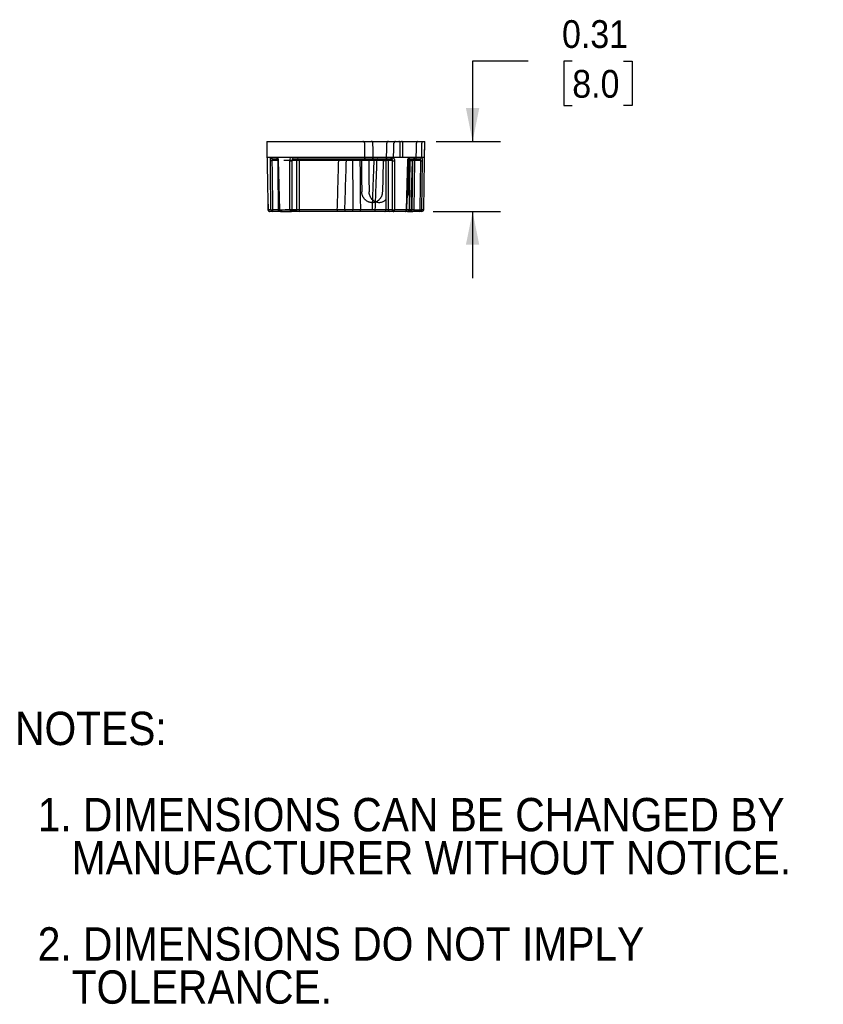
# Model space of a CAD drawing. Header units: inches. Extents: x 0.2 to 11, y 0 to 8.2.
# Tile 1 of 8: x 0.2 to 3.8, y 0.3 to 4.7. Entities that reach past the tile are written whole.
import ezdxf

# ---------------------------------------------------------------- set-up
doc = ezdxf.new("R2010")
doc.units = ezdxf.units.IN
doc.header["$MEASUREMENT"] = 0
doc.linetypes.add('SLD-Solid', pattern=[0])
doc.layers.add('DIMENSIONS', color=140, linetype='SLD-Solid', lineweight=25)
doc.layers.add('TEXT', color=140, linetype='SLD-Solid', lineweight=25)
doc.styles.add('SLDTEXTSTYLE0', font='GOTHIC.TTF', dxfattribs={"width": 0.913})
doc.dimstyles.new('SLDDIMSTYLE2', dxfattribs={"dimtxt": 0.125, "dimasz": 0.15, "dimexe": 0, "dimexo": 0.0625, "dimgap": 0.03125, "dimtad": 0, "dimtih": 1, "dimtoh": 1, "dimrnd": 1e-09, "dimdsep": 46, "dimtxsty": 'SLDTEXTSTYLE0', "dimsah": 1, "dimcen": 0.09, "dimadec": 0, "dimazin": 2, "dimtfac": 1, "dimtmove": 0, "dimatfit": 0, "dimfxl": 0, "dimfrac": 2, "dimtolj": 1, "dimtzin": 12, "dimarcsym": 0})

# ---------------------------------------------------------------- blocks, each defined once
blk = doc.blocks.new('SW_NOTE_1')
at = {"layer": 'TEXT', "color": 0, "char_height": 0.15, "attachment_point": 1, "style": 'SLDTEXTSTYLE0'}
for s, insert in [('NOTES:', (0, 0.1916)), ('  1. DIMENSIONS CAN BE CHANGED BY     ', (0, -0.1963)), ('     MANUFACTURER WITHOUT NOTICE.', (0, -0.3903)), ('  2. DIMENSIONS DO NOT IMPLY ', (0, -0.7782)), ('     TOLERANCE.', (0, -0.9721))]:
    blk.add_mtext(s, dxfattribs=dict(at, insert=insert))
blk = doc.blocks.new('_D_3')
at = {"layer": 'DIMENSIONS'}
for p, q in [((2.5066, 4.5249), (2.2566, 4.5249)), ((2.2566, 4.5249), (2.2566, 4.1634)), ((2.7049, 4.5239), (2.6669, 4.5239)), ((2.6669, 4.5239), (2.6669, 4.3255)), ((2.9358, 4.5239), (2.9739, 4.5239)), ((2.9739, 4.5239), (2.9739, 4.3255)), ((2.6669, 4.3255), (2.7049, 4.3255)), ((2.9739, 4.3255), (2.9358, 4.3255)), ((2.0923, 4.1634), (2.3816, 4.1634)), ((2.079, 3.8484), (2.3816, 3.8484)), ((2.2566, 3.8484), (2.2566, 3.5484))]:
    blk.add_line(p, q, dxfattribs=at)
for points in [[(2.2566, 4.1634), (2.2866, 4.3134), (2.2266, 4.3134)], [(2.2566, 3.8484), (2.2266, 3.6984), (2.2866, 3.6984)]]:
    blk.add_solid(points, dxfattribs=at)
at = {"layer": 'DIMENSIONS', "char_height": 0.125, "attachment_point": 1, "style": 'SLDTEXTSTYLE0'}
for s, insert in [('0.31', (2.6588, 4.709)), ('8.0', (2.7049, 4.4851))]:
    blk.add_mtext(s, dxfattribs=dict(at, insert=insert))

msp = doc.modelspace()

# ---------------------------------------------------------------- linework, layer by layer
for p, q in [((1.3309, 4.1635), (1.3309, 4.1634)), ((1.3309, 4.1635), (1.9256, 4.1635)), ((1.3309, 4.1634), (1.3321, 4.0924)), ((1.3309, 4.1634), (1.3321, 4.0924)), ((1.3309, 4.1634), (1.3321, 4.0924)), ((1.3309, 4.1634), (1.3321, 4.0924)), ((1.3309, 4.1634), (1.3321, 4.0924)), ((1.3309, 4.1634), (1.3321, 4.0924)), ((1.3309, 4.1634), (1.3321, 4.0924)), ((1.3309, 4.1634), (2.0423, 4.1634)), ((1.3309, 4.1634), (1.7637, 4.1634)), ((1.3309, 4.1634), (2.0265, 4.1634)), ((1.3309, 4.1634), (1.9372, 4.1634)), ((1.3309, 4.1634), (1.8012, 4.1634)), ((1.8778, 4.1634), (2.0423, 4.1634)), ((1.9095, 4.1634), (2.0423, 4.1634)), ((1.9256, 4.1635), (1.945, 4.1635)), ((1.945, 4.1635), (1.9459, 4.1634)), ((1.9671, 4.1635), (1.9665, 4.1634)), ((1.9671, 4.1635), (2.0013, 4.1635)), ((2.0013, 4.1635), (2.0423, 4.1635)), ((2.0084, 4.1634), (2.0423, 4.1634)), ((2.0278, 4.0924), (2.0287, 4.1557)), ((2.0409, 4.0826), (2.0423, 4.1634)), ((2.0411, 4.0924), (2.0423, 4.1634)), ((2.0411, 4.0924), (2.0423, 4.1634)), ((2.0411, 4.0924), (2.0423, 4.1634)), ((2.0411, 4.0924), (2.0423, 4.1634)), ((2.0411, 4.0924), (2.0423, 4.1634)), ((2.0423, 4.1634), (2.0423, 4.1635)), ((1.3321, 4.0924), (1.8927, 4.0924)), ((1.3321, 4.0924), (1.7721, 4.0924)), ((1.3321, 4.0924), (1.3748, 4.0924)), ((1.3321, 4.0924), (2.0265, 4.0924)), ((1.3321, 4.0924), (1.3321, 4.0924)), ((1.3321, 4.0924), (1.8092, 4.0924)), ((1.3321, 4.0923), (1.3323, 4.0849)), ((1.3463, 4.092), (1.347, 4.0925)), ((1.347, 4.0925), (1.9313, 4.0925)), ((1.3519, 4.0924), (1.9425, 4.0924)), ((1.3819, 4.0769), (1.3561, 4.0769)), ((1.3594, 4.0847), (1.3794, 4.0847)), ((1.3594, 4.0847), (1.3805, 4.0847)), ((1.3594, 4.0847), (1.3798, 4.0847)), ((1.3594, 4.0847), (1.3794, 4.0847)), ((1.382, 4.0769), (1.382, 4.0769)), ((1.3831, 4.0769), (1.3882, 3.8562)), ((1.8139, 4.077), (1.4082, 4.077)), ((1.4351, 3.8562), (1.4348, 4.0769)), ((1.466, 4.0769), (1.4453, 4.0769)), ((1.4456, 3.8562), (1.4453, 4.0769)), ((1.4463, 4.0924), (2.0278, 4.0924)), ((1.4483, 4.0847), (1.8881, 4.0847)), ((1.4484, 4.0847), (1.8889, 4.0847)), ((1.4486, 4.0847), (1.8055, 4.0847)), ((1.4487, 4.0847), (1.7692, 4.0847)), ((1.4496, 4.0847), (1.8979, 4.0847)), ((1.4662, 3.8562), (1.466, 4.0769)), ((1.4761, 4.0769), (1.4763, 3.8562)), ((1.8664, 4.0769), (1.4761, 4.0769)), ((1.6546, 4.0769), (1.4761, 4.0769)), ((1.8267, 4.0769), (1.4761, 4.0769)), ((1.689, 4.0769), (1.4761, 4.0769)), ((1.757, 4.0769), (1.7499, 4.0772)), ((1.854, 4.0769), (1.8666, 4.0783)), ((1.8572, 4.0847), (1.8665, 4.0847)), ((1.8665, 4.0847), (1.8889, 4.0847)), ((1.8696, 4.0924), (2.0411, 4.0924)), ((1.895, 4.0769), (1.8765, 4.0769)), ((1.8861, 4.0847), (1.8866, 4.0847)), ((1.9017, 4.0924), (2.0411, 4.0924)), ((1.9874, 4.0769), (1.9667, 4.0769)), ((1.9873, 4.0769), (1.9669, 4.0769)), ((1.9671, 4.077), (1.9711, 4.077)), ((1.9874, 4.0769), (1.9672, 4.0769)), ((1.9874, 4.0769), (1.9676, 4.0769)), ((1.9686, 4.0847), (2.0203, 4.0847)), ((1.9696, 4.0847), (2.0189, 4.0847)), ((1.9696, 4.0847), (2.0189, 4.0847)), ((1.9705, 4.0769), (1.9796, 4.0791)), ((1.9737, 4.0806), (1.9713, 3.8562)), ((1.9736, 4.077), (1.9812, 4.077)), ((1.975, 4.0924), (2.0411, 4.0924)), ((1.9771, 4.0847), (1.9968, 4.0847)), ((1.9868, 4.0773), (1.9819, 4.0785)), ((1.9846, 3.8562), (1.9874, 4.0769)), ((1.9896, 4.0847), (1.9968, 4.0847)), ((1.9958, 4.0769), (1.9931, 3.8562)), ((2.0219, 4.0769), (1.9958, 4.0769)), ((1.9959, 4.0925), (1.9959, 4.0925)), ((1.9959, 4.0925), (2.0411, 4.0925)), ((1.9968, 4.0847), (2.0203, 4.0847)), ((2.0034, 4.0924), (2.0411, 4.0924)), ((2.0219, 4.0769), (2.0189, 3.8562)), ((2.0305, 4.0769), (2.0276, 3.8562)), ((2.0369, 3.8562), (2.0408, 4.0769)), ((2.0408, 4.0769), (2.0409, 4.0826)), ((1.3363, 3.8563), (1.3363, 3.8563)), ((1.3369, 3.8563), (1.3363, 3.8563)), ((1.3499, 3.8562), (1.3369, 3.8562)), ((1.3369, 3.8562), (1.3369, 3.8562)), ((1.3845, 3.8562), (1.3588, 3.8562)), ((1.3872, 3.8562), (1.3845, 3.8562)), ((1.3882, 3.8562), (1.4351, 3.8562)), ((1.8062, 3.8563), (1.4137, 3.8563)), ((1.4456, 3.8562), (1.4662, 3.8562)), ((1.8668, 3.8562), (1.4763, 3.8562)), ((1.6484, 3.8562), (1.4763, 3.8562)), ((1.8668, 3.8562), (1.4763, 3.8562)), ((1.819, 3.8562), (1.4763, 3.8562)), ((1.6823, 3.8562), (1.4763, 3.8562)), ((1.6485, 3.8562), (1.6484, 3.8562)), ((1.6825, 3.8562), (1.6823, 3.8562)), ((1.7187, 3.8562), (1.7186, 3.8562)), ((1.8668, 3.8562), (1.7187, 3.8562)), ((1.7523, 3.8562), (1.7522, 3.8562)), ((1.8668, 3.8562), (1.7523, 3.8562)), ((1.8953, 3.8562), (1.8769, 3.8562)), ((1.9599, 3.8562), (1.9058, 3.8562)), ((1.9846, 3.8562), (1.9609, 3.8562)), ((1.9765, 3.8563), (1.961, 3.8563)), ((1.9846, 3.8562), (1.9617, 3.8562)), ((1.9846, 3.8562), (1.9621, 3.8562)), ((1.9813, 3.8562), (1.9623, 3.8562)), ((1.9846, 3.8562), (1.9623, 3.8562)), ((1.9712, 3.8562), (1.9713, 3.8562)), ((1.9713, 3.8562), (1.9846, 3.8562)), ((1.9931, 3.8562), (2.0189, 3.8562)), ((2.0369, 3.8562), (2.0276, 3.8562)), ((1.3575, 3.8484), (1.3448, 3.8484)), ((1.3831, 3.8484), (1.3575, 3.8484)), ((1.385, 3.8484), (1.3834, 3.8484)), ((1.3912, 3.8484), (1.3913, 3.8484)), ((1.4613, 3.8484), (1.4408, 3.8484)), ((1.4788, 3.8485), (1.4575, 3.8485)), ((1.8622, 3.8484), (1.4613, 3.8484)), ((1.6493, 3.8484), (1.4613, 3.8484)), ((1.8156, 3.8484), (1.4613, 3.8484)), ((1.6824, 3.8484), (1.4613, 3.8484)), ((1.8032, 3.8485), (1.4841, 3.8485)), ((1.8778, 3.8484), (1.7179, 3.8484)), ((1.8834, 3.8484), (1.7507, 3.8484)), ((1.8806, 3.8484), (1.8634, 3.8484)), ((1.874, 3.8484), (1.8634, 3.8484)), ((1.8789, 3.8485), (1.873, 3.8485)), ((1.8834, 3.8484), (1.874, 3.8484)), ((1.8806, 3.8484), (1.8754, 3.8484)), ((1.9009, 3.8484), (1.8825, 3.8484)), ((1.9537, 3.8484), (1.9009, 3.8484)), ((1.9897, 3.8484), (1.9537, 3.8484)), ((1.9738, 3.8484), (1.9537, 3.8484)), ((1.9641, 3.8484), (1.9731, 3.8484)), ((2.0199, 3.8484), (1.9941, 3.8484))]:
    msp.add_line(p, q)
at = {"flags": 128}
for points in [[(1.7721, 4.0924), (1.7717, 4.1278), (1.7714, 4.1557)], [(1.8092, 4.0924), (1.8089, 4.1278), (1.8087, 4.1557)], [(1.8696, 4.0924), (1.8704, 4.1278), (1.871, 4.1557)], [(1.9017, 4.0924), (1.9025, 4.1278), (1.9031, 4.1557)], [(1.9313, 4.0925), (1.9313, 4.1279), (1.9313, 4.1557)], [(1.9425, 4.0924), (1.9426, 4.1278), (1.9426, 4.1557)], [(2.0034, 4.0924), (2.0042, 4.1278), (2.0048, 4.1557)], [(1.3324, 4.077), (1.3345, 3.9564), (1.3354, 3.9079), (1.3363, 3.8563)], [(1.3329, 4.0769), (1.3351, 3.9563), (1.336, 3.9078), (1.3369, 3.8562)], [(1.3499, 3.8562), (1.3492, 3.9136), (1.3484, 3.9737), (1.3478, 4.0238), (1.3472, 4.0769)], [(1.3588, 3.8562), (1.3581, 3.9136), (1.3573, 3.9737), (1.3567, 4.0238), (1.3561, 4.0769)], [(1.3845, 3.8562), (1.3838, 3.9141), (1.3831, 3.9742), (1.3825, 4.024), (1.3819, 4.0768)], [(1.382, 4.0769), (1.3843, 3.977), (1.3871, 3.8561)], [(1.3831, 4.0769), (1.3825, 4.0769), (1.3821, 4.0769), (1.382, 4.0769), (1.382, 4.0769)], [(1.4708, 4.0847), (1.4699, 4.0845), (1.469, 4.0841), (1.4682, 4.0834), (1.4674, 4.0824), (1.4668, 4.0812), (1.4664, 4.0799), (1.4661, 4.0784), (1.466, 4.0769)], [(1.7162, 4.0771), (1.7168, 4.0219), (1.7175, 3.9609), (1.7181, 3.9102), (1.7187, 3.8562)], [(1.7503, 4.0771), (1.7508, 4.0219), (1.7514, 3.9609), (1.7518, 3.9102), (1.7523, 3.8562)], [(1.757, 4.0769), (1.7578, 3.9986), (1.7585, 3.937)], [(1.7901, 4.0769), (1.7908, 3.9986), (1.7913, 3.937)], [(1.8302, 4.0847), (1.8295, 4.0845), (1.8289, 4.0841), (1.8283, 4.0834), (1.8277, 4.0824), (1.8273, 4.0812), (1.827, 4.0799), (1.8268, 4.0784), (1.8267, 4.0769)], [(1.854, 4.0769), (1.8523, 3.9986), (1.851, 3.937)], [(1.8709, 4.0847), (1.8701, 4.0845), (1.8692, 4.0841), (1.8685, 4.0834), (1.8678, 4.0824), (1.8672, 4.0812), (1.8668, 4.0799), (1.8665, 4.0784), (1.8664, 4.0769)], [(1.8709, 4.0847), (1.8701, 4.0845), (1.8692, 4.0841), (1.8685, 4.0834), (1.8678, 4.0824), (1.8672, 4.0812), (1.8668, 4.0799), (1.8665, 4.0784), (1.8664, 4.0769)], [(1.8664, 4.0769), (1.8665, 4.0191), (1.8666, 3.9591), (1.8667, 3.9092), (1.8668, 3.8562)], [(1.8664, 4.0769), (1.8665, 4.0191), (1.8666, 3.9591), (1.8667, 3.9092), (1.8668, 3.8562)], [(1.8765, 4.0769), (1.8766, 4.0191), (1.8767, 3.9591), (1.8768, 3.9092), (1.8769, 3.8562)], [(1.8765, 4.0769), (1.8766, 4.0191), (1.8767, 3.9591), (1.8768, 3.9092), (1.8769, 3.8562)], [(1.8927, 4.0924), (1.8926, 4.0909), (1.8923, 4.0894), (1.8919, 4.0881), (1.8913, 4.0869), (1.8906, 4.086), (1.8898, 4.0853), (1.889, 4.0848), (1.8881, 4.0847)], [(1.8927, 4.0924), (1.8926, 4.0909), (1.8923, 4.0894), (1.8919, 4.0881), (1.8913, 4.0869), (1.8906, 4.086), (1.8898, 4.0853), (1.889, 4.0848), (1.8881, 4.0847)], [(1.895, 4.0769), (1.8952, 3.9563), (1.8953, 3.9078), (1.8953, 3.8562)], [(1.895, 4.0769), (1.8952, 3.9563), (1.8953, 3.9078), (1.8953, 3.8562)], [(1.9055, 4.0769), (1.9057, 3.9563), (1.9057, 3.9078), (1.9058, 3.8562)], [(1.9055, 4.0769), (1.9057, 3.9563), (1.9057, 3.9078), (1.9058, 3.8562)], [(1.9599, 3.8562), (1.9612, 3.9136), (1.9626, 3.9737), (1.9638, 4.0238), (1.9651, 4.0769)], [(1.9599, 3.8562), (1.9612, 3.9136), (1.9626, 3.9737), (1.9638, 4.0238), (1.9651, 4.0769)], [(1.9616, 3.8561), (1.9639, 3.956), (1.9668, 4.0769)], [(1.9616, 3.8561), (1.9639, 3.956), (1.9668, 4.0769)], [(1.9705, 4.0769), (1.9687, 3.9986), (1.9674, 3.937)], [(1.9812, 4.077), (1.9813, 4.0785), (1.9814, 4.0786)], [(1.9813, 3.8562), (1.9825, 3.915), (1.9838, 3.9761), (1.9848, 4.0268), (1.9859, 4.0769)], [(1.3872, 3.8561), (1.3871, 3.8561), (1.3871, 3.8561), (1.3871, 3.8561), (1.3872, 3.8561), (1.3874, 3.8562), (1.3876, 3.8562), (1.3879, 3.8562), (1.3882, 3.8562)], [(1.4408, 3.8484), (1.4417, 3.8486), (1.4426, 3.849), (1.4434, 3.8497), (1.4442, 3.8507), (1.4448, 3.8519), (1.4452, 3.8532), (1.4455, 3.8547), (1.4456, 3.8562)], [(1.4613, 3.8484), (1.4623, 3.8486), (1.4632, 3.849), (1.464, 3.8497), (1.4647, 3.8507), (1.4653, 3.8519), (1.4658, 3.8532), (1.4661, 3.8547), (1.4662, 3.8562)], [(1.8156, 3.8484), (1.8163, 3.8486), (1.8169, 3.849), (1.8175, 3.8497), (1.818, 3.8507), (1.8184, 3.8519), (1.8187, 3.8532), (1.8189, 3.8547), (1.819, 3.8562)], [(1.8622, 3.8484), (1.8631, 3.8486), (1.864, 3.849), (1.8647, 3.8497), (1.8654, 3.8507), (1.866, 3.8519), (1.8664, 3.8532), (1.8667, 3.8547), (1.8668, 3.8562)], [(1.8622, 3.8484), (1.8631, 3.8486), (1.864, 3.849), (1.8647, 3.8497), (1.8654, 3.8507), (1.866, 3.8519), (1.8664, 3.8532), (1.8667, 3.8547), (1.8668, 3.8562)], [(1.9009, 3.8484), (1.9019, 3.8486), (1.9028, 3.849), (1.9036, 3.8497), (1.9044, 3.8507), (1.905, 3.8519), (1.9054, 3.8532), (1.9057, 3.8547), (1.9058, 3.8562)], [(1.9009, 3.8484), (1.9019, 3.8486), (1.9028, 3.849), (1.9036, 3.8497), (1.9044, 3.8507), (1.905, 3.8519), (1.9054, 3.8532), (1.9057, 3.8547), (1.9058, 3.8562)], [(1.3911, 3.8484), (1.391, 3.8484), (1.3859, 3.8484), (1.3836, 3.8484), (1.3835, 3.8484)], [(1.3911, 3.8484), (1.3878, 3.8484), (1.3842, 3.8484), (1.3835, 3.8484)], [(1.3911, 3.8484), (1.391, 3.8484), (1.3859, 3.8484), (1.3836, 3.8484), (1.3835, 3.8484)], [(1.3918, 3.8484), (1.3884, 3.8484), (1.3845, 3.8484), (1.3835, 3.8484)]]:
    msp.add_lwpolyline(points, dxfattribs=at)
for centre, radius, start, end in [((1.3547, 4.0924), 0.00771, 179.7678, 268.7725), ((1.3516, 4.2749), 0.198, 268.7151, 271.2849), ((1.3596, 4.0923), 0.00765, 179.3634, 268.3454), ((1.3824, 4.0921), 0.00756, 177.9179, 256.5805), ((1.4401, 4.3632), 0.2864, 268.9566, 271.0434), ((1.4532, 4.0914), 0.00694, 171.9593, 257.2336), ((1.4709, 3.7897), 0.2873, 89.9574, 90.9775), ((1.4692, 4.0779), 0.00693, 351.735, 76.7334), ((1.4714, 3.8116), 0.2653, 88.9822, 90.0583), ((1.6351, 4.0788), 0.0196, 354.4642, 17.3524), ((1.9391, 4.0788), 0.2501, 178.6656, 180.438), ((1.822, 4.0784), 0.00824, 130.7014, 189.8864), ((1.8715, 3.7806), 0.2964, 89.0271, 90.9729), ((1.8748, 4.0781), 0.00739, 117.4388, 188.6048), ((1.8696, 4.0778), 0.00698, 352.6998, 78.7746), ((1.9003, 4.3634), 0.2866, 268.957, 271.043), ((1.9622, 3.942), 0.135, 88.0759, 88.79), ((1.9675, 4.0919), 0.00749, 288.0811, 3.5273), ((1.9951, 4.077), 0.0077, 91.309, 180.3104), ((1.9901, 3.9932), 0.0838, 89.6259, 91.8468), ((1.9903, 3.7092), 0.3678, 89.1356, 89.9516), ((1.9794, 4.0788), 0.0165, 353.4706, 20.7268), ((2.0188, 4.0924), 0.00771, 271.1998, 0.2054), ((2.0262, 4.2607), 0.1839, 268.6587, 271.3413), ((1.3442, 3.8564), 0.00787, 180.996, 265.0006), ((1.3448, 3.8563), 0.00787, 181.0531, 270), ((1.3448, 3.8563), 0.00787, 180.9448, 269.9471), ((1.3543, 4.0513), 0.1951, 268.6926, 271.3074), ((1.3576, 3.8562), 0.00772, 179.8586, 268.8663), ((1.3465, 3.8543), 0.0125, 331.841, 8.5464), ((1.3721, 3.8543), 0.0125, 331.841, 8.5464), ((1.3955, 3.8558), 0.00734, 176.6755, 265.1528), ((1.4399, 4.0962), 0.2401, 268.8622, 270.0799), ((1.4421, 3.8553), 0.007, 172.9765, 259.3124), ((1.4405, 4.139), 0.2828, 269.9562, 271.0465), ((1.4832, 3.8552), 0.00694, 171.9186, 257.1435), ((1.6647, 3.8543), 0.0165, 173.4421, 200.8258), ((1.8223, 3.8543), 0.14, 179.2174, 182.3854), ((1.6995, 3.8543), 0.0193, 342.3862, 5.6142), ((1.742, 3.8544), 0.0105, 325.7425, 9.9744), ((1.8839, 3.8553), 0.00698, 172.6999, 258.7744), ((1.9006, 4.1409), 0.2848, 268.9445, 271.0555), ((1.9023, 3.8553), 0.00698, 172.6999, 258.7745), ((1.9528, 3.8555), 0.00714, 277.7718, 5.3471), ((1.9537, 3.8563), 0.00787, 270, 358.6592), ((1.9564, 3.6977), 0.1585, 88.1377, 88.7636), ((1.9637, 3.856), 0.00755, 272.5809, 1.4753), ((1.9689, 3.8561), 0.00761, 272.0291, 0.9818), ((1.9736, 3.8561), 0.00767, 271.5466, 0.5354), ((1.9769, 3.8562), 0.00771, 271.2193, 0.2243), ((2.0095, 3.8543), 0.0165, 173.4707, 200.7269), ((2.0354, 3.8543), 0.0165, 173.4702, 200.7274), ((2.0248, 4.2156), 0.3594, 269.0706, 269.941), ((2.0198, 3.8562), 0.00777, 270.7705, 359.7849), ((2.025, 3.9219), 0.0658, 269.4743, 272.2308), ((2.029, 3.8563), 0.00787, 270.0024, 359.0029)]:
    msp.add_arc(centre, radius, start, end)
for points, knots in [([(1.7714, 4.1557), (1.7714, 4.1565), (1.7712, 4.1583), (1.7698, 4.1606), (1.7679, 4.1624), (1.7657, 4.1633), (1.7643, 4.1634), (1.7637, 4.1634)], [0, 0, 0, 0, 0.213511, 0.427, 0.641197, 0.857622, 1, 1, 1, 1]), ([(1.8087, 4.1557), (1.8087, 4.1561), (1.8086, 4.157), (1.8083, 4.1582), (1.8078, 4.1594), (1.8071, 4.1605), (1.8062, 4.1615), (1.8052, 4.1623), (1.8041, 4.1629), (1.803, 4.1632), (1.8021, 4.1634), (1.8015, 4.1634), (1.8012, 4.1634)], [0, 0, 0, 0, 0.105263, 0.213585, 0.318845, 0.427141, 0.532767, 0.641395, 0.748126, 0.857873, 0.928521, 1, 1, 1, 1]), ([(1.8778, 4.1634), (1.8771, 4.1633), (1.8755, 4.1631), (1.8735, 4.1618), (1.8719, 4.1597), (1.8711, 4.1576), (1.871, 4.1562), (1.871, 4.1557)], [0, 0, 0, 0, 0.220522, 0.441126, 0.659578, 0.87516, 1, 1, 1, 1]), ([(1.9095, 4.1634), (1.9088, 4.1633), (1.9074, 4.1631), (1.9054, 4.1618), (1.904, 4.1597), (1.9033, 4.1576), (1.9032, 4.1562), (1.9031, 4.1557)], [0, 0, 0, 0, 0.220522, 0.441126, 0.659578, 0.87516, 1, 1, 1, 1]), ([(1.9313, 4.1557), (1.9313, 4.1566), (1.9312, 4.1584), (1.9302, 4.1607), (1.9287, 4.1624), (1.9271, 4.1634), (1.926, 4.1634), (1.9256, 4.1635)], [0, 0, 0, 0, 0.21351, 0.427, 0.641198, 0.857623, 1, 1, 1, 1]), ([(1.9426, 4.1557), (1.9426, 4.1565), (1.9425, 4.1583), (1.9415, 4.1606), (1.9402, 4.1624), (1.9386, 4.1633), (1.9376, 4.1634), (1.9372, 4.1634)], [0, 0, 0, 0, 0.213511, 0.426999, 0.641198, 0.857622, 1, 1, 1, 1]), ([(1.945, 4.1635), (1.9467, 4.1635), (1.95, 4.1635), (1.9565, 4.1635), (1.9625, 4.1635), (1.9656, 4.1635), (1.9671, 4.1635)], [0, 0, 0, 0, 0.278334, 0.556442, 0.779686, 1, 1, 1, 1]), ([(2.0084, 4.1634), (2.008, 4.1633), (2.0072, 4.1631), (2.0062, 4.1618), (2.0053, 4.1597), (2.0049, 4.1576), (2.0048, 4.1562), (2.0048, 4.1557)], [0, 0, 0, 0, 0.220522, 0.441127, 0.659578, 0.87516, 1, 1, 1, 1]), ([(2.0265, 4.1634), (2.0268, 4.1633), (2.0273, 4.1631), (2.028, 4.1618), (2.0284, 4.1597), (2.0286, 4.1576), (2.0287, 4.1562), (2.0287, 4.1557)], [0, 0, 0, 0, 0.220522, 0.4411269, 0.6595785, 0.8751597, 1, 1, 1, 1]), ([(1.3321, 4.0924), (1.3322, 4.0922), (1.3322, 4.0918), (1.3324, 4.0893), (1.3326, 4.0861), (1.3328, 4.0819), (1.3328, 4.0787), (1.3329, 4.0769)], [0, 0, 0, 0, 0.235317, 0.435565, 0.605096, 0.789612, 1, 1, 1, 1]), ([(1.3323, 4.0848), (1.3323, 4.084), (1.3323, 4.0816), (1.3324, 4.0788), (1.3324, 4.077)], [0, 0, 0, 0, 0.373493, 1, 1, 1, 1]), ([(1.3324, 4.0892), (1.3324, 4.0892), (1.3324, 4.0888), (1.3325, 4.0876), (1.3326, 4.0852), (1.3328, 4.0815), (1.3328, 4.0784), (1.3329, 4.0769)], [0, 0, 0, 0, 0.029788, 0.210318, 0.388509, 0.709448, 1, 1, 1, 1]), ([(1.3472, 4.0769), (1.3472, 4.0792), (1.3474, 4.0837), (1.3485, 4.0888), (1.3501, 4.0919), (1.3513, 4.0922), (1.3519, 4.0924)], [0, 0, 0, 0, 0.2689544, 0.5455809, 0.7727129, 1, 1, 1, 1]), ([(1.3561, 4.0769), (1.3561, 4.0779), (1.3561, 4.0799), (1.3568, 4.0825), (1.3577, 4.0839), (1.3586, 4.0846), (1.3591, 4.0846), (1.3594, 4.0847)], [0, 0, 0, 0, 0.242989, 0.483515, 0.725131, 0.858449, 1, 1, 1, 1]), ([(1.3598, 4.0847), (1.3617, 4.0847), (1.3674, 4.0847), (1.3759, 4.0847), (1.3817, 4.0847)], [0, 0, 0, 0, 0.317714, 1, 1, 1, 1]), ([(1.3598, 4.0847), (1.3613, 4.0847), (1.3665, 4.0847), (1.3736, 4.0847), (1.3803, 4.0847), (1.3805, 4.0847)], [0, 0, 0, 0, 0.264202, 0.97316, 1, 1, 1, 1]), ([(1.3748, 4.0924), (1.3754, 4.0923), (1.3767, 4.0922), (1.3788, 4.0906), (1.381, 4.0874), (1.3827, 4.0825), (1.383, 4.0788), (1.3831, 4.0769)], [0, 0, 0, 0, 0.154266, 0.3080715, 0.5534279, 0.7766266, 1, 1, 1, 1]), ([(1.3805, 4.0848), (1.3805, 4.0848), (1.3806, 4.0848), (1.381, 4.0836), (1.3815, 4.0815), (1.3819, 4.0791), (1.3819, 4.0776), (1.382, 4.0769)], [0, 0, 0, 0, 0.17379, 0.429721, 0.70294, 0.848369, 1, 1, 1, 1]), ([(1.4348, 4.0769), (1.435, 4.0789), (1.4353, 4.0829), (1.4379, 4.0881), (1.4417, 4.0917), (1.4448, 4.0922), (1.4463, 4.0924)], [0, 0, 0, 0, 0.240018, 0.486054, 0.74184, 1, 1, 1, 1]), ([(1.4453, 4.0769), (1.4453, 4.0774), (1.4453, 4.0785), (1.4458, 4.0805), (1.4469, 4.0825), (1.449, 4.0843), (1.4508, 4.0845), (1.4517, 4.0847)], [0, 0, 0, 0, 0.125551, 0.250272, 0.497209, 0.733785, 1, 1, 1, 1]), ([(1.4492, 4.0847), (1.4493, 4.0847), (1.4586, 4.0847), (1.4801, 4.0847), (1.5134, 4.0847), (1.5495, 4.0847), (1.5869, 4.0847), (1.6253, 4.0847), (1.6636, 4.0847), (1.7017, 4.0847), (1.7393, 4.0847), (1.7767, 4.0847), (1.8139, 4.0847), (1.8496, 4.0847), (1.8755, 4.0847), (1.8883, 4.0847), (1.8907, 4.0847)], [0, 0, 0, 0, 0.000923, 0.084505, 0.168131, 0.251713, 0.335339, 0.41674, 0.498183, 0.576103, 0.654065, 0.734302, 0.814582, 0.897669, 0.9808, 1, 1, 1, 1]), ([(1.4517, 4.0847), (1.4627, 4.0847), (1.4847, 4.0847), (1.5222, 4.0847), (1.5626, 4.0847), (1.6056, 4.0847), (1.6499, 4.0847), (1.6944, 4.0847), (1.7382, 4.0847), (1.7808, 4.0847), (1.8218, 4.0847), (1.858, 4.0847), (1.879, 4.0847), (1.8881, 4.0847)], [0, 0, 0, 0, 0.0917125, 0.1834461, 0.2782218, 0.37304, 0.4678157, 0.562634, 0.6543356, 0.7460802, 0.8377818, 0.9295265, 1, 1, 1, 1]), ([(1.6484, 3.8562), (1.6489, 3.8755), (1.65, 3.9148), (1.6516, 3.9707), (1.6531, 4.025), (1.6541, 4.0593), (1.6546, 4.0769)], [0, 0, 0, 0, 0.262113, 0.534249, 0.760179, 1, 1, 1, 1]), ([(1.6632, 4.077), (1.6632, 4.077), (1.6632, 4.077), (1.6628, 4.0771), (1.6618, 4.0771), (1.6603, 4.0771), (1.6586, 4.077), (1.6566, 4.077), (1.6553, 4.0769), (1.6546, 4.0769)], [0, 0, 0, 0, 0.073669, 0.228029, 0.382356, 0.536684, 0.691051, 0.8455, 1, 1, 1, 1]), ([(1.6823, 3.8562), (1.6829, 3.8755), (1.6841, 3.9148), (1.6858, 3.9707), (1.6875, 4.025), (1.6885, 4.0593), (1.689, 4.0769)], [0, 0, 0, 0, 0.262113, 0.534249, 0.760179, 1, 1, 1, 1]), ([(1.6968, 4.077), (1.6968, 4.077), (1.6969, 4.077), (1.6966, 4.0771), (1.6958, 4.0771), (1.6946, 4.0771), (1.6929, 4.077), (1.6911, 4.077), (1.6897, 4.0769), (1.689, 4.0769)], [0, 0, 0, 0, 0.008591, 0.173796, 0.338967, 0.504133, 0.669347, 0.834645, 1, 1, 1, 1]), ([(1.7599, 4.0847), (1.7596, 4.0846), (1.7589, 4.0844), (1.758, 4.083), (1.7573, 4.081), (1.757, 4.0788), (1.757, 4.0774), (1.757, 4.0769)], [0, 0, 0, 0, 0.221302, 0.442446, 0.661164, 0.876717, 1, 1, 1, 1]), ([(1.7901, 4.0769), (1.7868, 4.077), (1.7802, 4.0772), (1.7692, 4.0786), (1.7616, 4.0794), (1.7572, 4.0799)], [0, 0, 0, 0, 0.308601, 0.609598, 1, 1, 1, 1]), ([(1.7721, 4.0924), (1.7721, 4.0915), (1.772, 4.0898), (1.7715, 4.0875), (1.7708, 4.0857), (1.77, 4.0848), (1.7694, 4.0847), (1.7692, 4.0847)], [0, 0, 0, 0, 0.213896, 0.427768, 0.64242, 0.85922, 1, 1, 1, 1]), ([(1.7938, 4.0847), (1.7934, 4.0846), (1.7925, 4.0844), (1.7914, 4.083), (1.7906, 4.081), (1.7902, 4.0788), (1.7901, 4.0774), (1.7901, 4.0769)], [0, 0, 0, 0, 0.221303, 0.442446, 0.661165, 0.876717, 1, 1, 1, 1]), ([(1.8092, 4.0924), (1.8092, 4.0915), (1.8091, 4.0898), (1.8085, 4.0875), (1.8075, 4.0857), (1.8065, 4.0848), (1.8058, 4.0847), (1.8055, 4.0847)], [0, 0, 0, 0, 0.213897, 0.427769, 0.642424, 0.859222, 1, 1, 1, 1]), ([(1.8062, 3.8563), (1.8069, 3.8755), (1.8083, 3.9149), (1.8102, 3.9708), (1.8121, 4.0251), (1.8133, 4.0594), (1.8139, 4.077)], [0, 0, 0, 0, 0.262113, 0.534249, 0.760179, 1, 1, 1, 1]), ([(1.8185, 4.0771), (1.8186, 4.0771), (1.8186, 4.0771), (1.8181, 4.0771), (1.8171, 4.0771), (1.8157, 4.0771), (1.8145, 4.077), (1.8139, 4.077)], [0, 0, 0, 0, 0.105876, 0.329285, 0.552755, 0.77634, 1, 1, 1, 1]), ([(1.819, 3.8562), (1.8196, 3.8755), (1.821, 3.9148), (1.823, 3.9707), (1.8249, 4.025), (1.8261, 4.0593), (1.8267, 4.0769)], [0, 0, 0, 0, 0.2621131, 0.534249, 0.7601787, 1, 1, 1, 1]), ([(1.831, 4.0771), (1.831, 4.0771), (1.8311, 4.0771), (1.8307, 4.0771), (1.8298, 4.077), (1.8284, 4.077), (1.8273, 4.0769), (1.8267, 4.0769)], [0, 0, 0, 0, 0.069536, 0.302024, 0.534576, 0.767249, 1, 1, 1, 1]), ([(1.854, 4.0769), (1.8541, 4.0778), (1.8542, 4.0795), (1.8547, 4.0818), (1.8555, 4.0836), (1.8564, 4.0845), (1.857, 4.0846), (1.8572, 4.0847)], [0, 0, 0, 0, 0.212564, 0.425147, 0.639006, 0.855786, 1, 1, 1, 1]), ([(1.8665, 4.0847), (1.8668, 4.0848), (1.8675, 4.0849), (1.8684, 4.0863), (1.8692, 4.0883), (1.8695, 4.0905), (1.8696, 4.0919), (1.8696, 4.0924)], [0, 0, 0, 0, 0.219981, 0.440017, 0.658518, 0.874539, 1, 1, 1, 1]), ([(1.8881, 4.0847), (1.8886, 4.0846), (1.8897, 4.0846), (1.8907, 4.0841), (1.8912, 4.0839)], [0, 0, 0, 0, 0.515394, 1, 1, 1, 1]), ([(1.8881, 4.0847), (1.8886, 4.0846), (1.8897, 4.0846), (1.8907, 4.0841), (1.8912, 4.0839)], [0, 0, 0, 0, 0.515394, 1, 1, 1, 1]), ([(1.8912, 4.0839), (1.8916, 4.0836), (1.8925, 4.0831), (1.8937, 4.0817), (1.8948, 4.0797), (1.895, 4.0779), (1.895, 4.0769)], [0, 0, 0, 0, 0.190797, 0.369406, 0.683084, 1, 1, 1, 1]), ([(1.8912, 4.0839), (1.8916, 4.0836), (1.8925, 4.0831), (1.8937, 4.0817), (1.8948, 4.0797), (1.895, 4.0779), (1.895, 4.0769)], [0, 0, 0, 0, 0.190797, 0.369406, 0.683084, 1, 1, 1, 1]), ([(1.8927, 4.0924), (1.8942, 4.0922), (1.8972, 4.0918), (1.9007, 4.0893), (1.9032, 4.0861), (1.9051, 4.0819), (1.9053, 4.0787), (1.9055, 4.0769)], [0, 0, 0, 0, 0.2353168, 0.4355655, 0.6050955, 0.7896122, 1, 1, 1, 1]), ([(1.8927, 4.0924), (1.8942, 4.0922), (1.8972, 4.0918), (1.9007, 4.0893), (1.9032, 4.0861), (1.9051, 4.0819), (1.9053, 4.0787), (1.9055, 4.0769)], [0, 0, 0, 0, 0.2353168, 0.4355655, 0.6050955, 0.7896122, 1, 1, 1, 1]), ([(1.9651, 4.0769), (1.9653, 4.0792), (1.9658, 4.0837), (1.9685, 4.0888), (1.9717, 4.0919), (1.9739, 4.0922), (1.975, 4.0924)], [0, 0, 0, 0, 0.2689542, 0.5455808, 0.772713, 1, 1, 1, 1]), ([(1.9651, 4.0769), (1.9653, 4.0792), (1.9658, 4.0837), (1.9685, 4.0888), (1.9717, 4.0919), (1.9739, 4.0922), (1.975, 4.0924)], [0, 0, 0, 0, 0.2689542, 0.5455808, 0.772713, 1, 1, 1, 1]), ([(1.9686, 4.0847), (1.9746, 4.0847), (1.989, 4.0847), (2.0065, 4.0847), (2.0155, 4.0847), (2.02, 4.0847)], [0, 0, 0, 0, 0.2647776, 0.6323466, 1, 1, 1, 1]), ([(1.9699, 4.0847), (1.9767, 4.0847), (1.9906, 4.0847), (2.007, 4.0847), (2.015, 4.0847), (2.0189, 4.0847)], [0, 0, 0, 0, 0.3286265, 0.6642674, 1, 1, 1, 1]), ([(1.9705, 4.0769), (1.9706, 4.0778), (1.9707, 4.0795), (1.9719, 4.0818), (1.9735, 4.0836), (1.9754, 4.0845), (1.9766, 4.0846), (1.9771, 4.0847)], [0, 0, 0, 0, 0.212564, 0.425148, 0.639006, 0.855786, 1, 1, 1, 1]), ([(1.9812, 4.077), (1.9815, 4.077), (1.9818, 4.077), (1.9817, 4.077), (1.9816, 4.077)], [0, 0, 0, 0, 0.883509, 1, 1, 1, 1]), ([(1.989, 4.0804), (1.9887, 4.0798), (1.9882, 4.0787), (1.9881, 4.0774), (1.9881, 4.0769)], [0, 0, 0, 0, 0.589013, 1, 1, 1, 1]), ([(1.9896, 4.0847), (1.9898, 4.0847), (1.9901, 4.0848), (1.9906, 4.0848), (1.9912, 4.085), (1.9917, 4.0852), (1.9922, 4.0854), (1.9927, 4.0857), (1.9931, 4.0861), (1.9936, 4.0865), (1.9941, 4.0871), (1.9946, 4.0877), (1.995, 4.0885), (1.9953, 4.0893), (1.9956, 4.0901), (1.9958, 4.0909), (1.9959, 4.0915), (1.9959, 4.092), (1.9959, 4.0924), (1.9959, 4.0925)], [0, 0, 0, 0, 0.0540547, 0.1084797, 0.1640825, 0.2200932, 0.2741474, 0.3285804, 0.3842122, 0.4402617, 0.4939327, 0.6031338, 0.6588029, 0.7118679, 0.8198274, 0.8748576, 0.9059579, 0.9685184, 1, 1, 1, 1]), ([(1.9968, 4.0847), (1.9976, 4.0848), (1.999, 4.0849), (2.001, 4.0863), (2.0025, 4.0883), (2.0033, 4.0905), (2.0034, 4.0919), (2.0034, 4.0924)], [0, 0, 0, 0, 0.2199803, 0.440017, 0.6585187, 0.8745387, 1, 1, 1, 1]), ([(2.0189, 4.0847), (2.0194, 4.0845), (2.0203, 4.0843), (2.0212, 4.0825), (2.0217, 4.0804), (2.0219, 4.0785), (2.0219, 4.0774), (2.0219, 4.0769)], [0, 0, 0, 0, 0.266323, 0.502987, 0.749836, 0.874506, 1, 1, 1, 1]), ([(2.0265, 4.0924), (2.0268, 4.0923), (2.0276, 4.0922), (2.0287, 4.0906), (2.0297, 4.0874), (2.0304, 4.0825), (2.0305, 4.0788), (2.0305, 4.0769)], [0, 0, 0, 0, 0.154295, 0.308074, 0.553431, 0.776651, 1, 1, 1, 1]), ([(1.851, 3.937), (1.8508, 3.9343), (1.8505, 3.9301), (1.8494, 3.9247), (1.8479, 3.9193), (1.8458, 3.9143), (1.8432, 3.9095), (1.841, 3.9062), (1.8385, 3.903), (1.8358, 3.9001), (1.8329, 3.8975), (1.8297, 3.8951), (1.8264, 3.8931), (1.823, 3.8914), (1.8193, 3.8899), (1.8144, 3.8885), (1.8092, 3.8878), (1.804, 3.8878), (1.7988, 3.8883), (1.7937, 3.8894), (1.7888, 3.8913), (1.7839, 3.8935), (1.7794, 3.8964), (1.7752, 3.8999), (1.7722, 3.9028), (1.7695, 3.9059), (1.767, 3.9092), (1.7648, 3.9128), (1.7629, 3.9166), (1.7614, 3.9205), (1.7601, 3.9245), (1.7592, 3.9286), (1.7586, 3.9328), (1.7585, 3.9356), (1.7585, 3.937)], [0, 0, 0, 0, 0.052978, 0.080165, 0.107552, 0.160718, 0.187698, 0.215066, 0.241676, 0.268661, 0.295836, 0.323403, 0.350159, 0.377102, 0.404638, 0.432381, 0.485871, 0.513028, 0.540586, 0.5937, 0.620658, 0.648004, 0.701347, 0.728417, 0.755873, 0.782606, 0.809525, 0.83703, 0.864739, 0.891419, 0.918487, 0.945752, 0.973425, 1, 1, 1, 1]), ([(1.8666, 3.9024), (1.866, 3.9017), (1.8639, 3.8988), (1.8592, 3.895), (1.8528, 3.8912), (1.8459, 3.8887), (1.8386, 3.8876), (1.8312, 3.888), (1.8238, 3.8897), (1.8168, 3.8928), (1.8102, 3.8971), (1.8044, 3.9026), (1.7993, 3.9092), (1.7954, 3.9165), (1.7927, 3.9245), (1.7914, 3.9314), (1.7913, 3.9356), (1.7913, 3.937)], [0, 0, 0, 0, 0.0264416, 0.0995345, 0.1709855, 0.2445345, 0.3155074, 0.3885691, 0.4590487, 0.5315567, 0.602343, 0.675147, 0.746535, 0.8199983, 0.8912485, 0.9646085, 1, 1, 1, 1]), ([(1.9674, 3.937), (1.9671, 3.9314), (1.9666, 3.9217), (1.964, 3.9136), (1.9629, 3.9102)], [0, 0, 0, 0, 0.581639, 1, 1, 1, 1]), ([(1.3871, 3.8561), (1.3872, 3.8551), (1.3874, 3.8535), (1.3888, 3.8512), (1.3907, 3.8495), (1.393, 3.8485), (1.3944, 3.8486), (1.3949, 3.8486)], [0, 0, 0, 0, 0.245692, 0.411454, 0.644834, 0.886656, 1, 1, 1, 1]), ([(1.4763, 3.8562), (1.4756, 3.8562), (1.4741, 3.8561), (1.4713, 3.8561), (1.4685, 3.8561), (1.467, 3.8562), (1.4662, 3.8562)], [0, 0, 0, 0, 0.250014, 0.499957, 0.749899, 1, 1, 1, 1]), ([(1.8769, 3.8562), (1.8762, 3.8562), (1.8748, 3.8561), (1.872, 3.8561), (1.8692, 3.8561), (1.8676, 3.8562), (1.8668, 3.8562)], [0, 0, 0, 0, 0.250017, 0.499907, 0.749875, 1, 1, 1, 1]), ([(1.8769, 3.8562), (1.8762, 3.8562), (1.8748, 3.8561), (1.872, 3.8561), (1.8692, 3.8561), (1.8676, 3.8562), (1.8668, 3.8562)], [0, 0, 0, 0, 0.250017, 0.499907, 0.749875, 1, 1, 1, 1]), ([(1.9931, 3.8562), (1.9922, 3.8562), (1.9903, 3.8561), (1.9877, 3.8561), (1.9856, 3.8561), (1.9849, 3.8562), (1.9846, 3.8562)], [0, 0, 0, 0, 0.250017, 0.499907, 0.749875, 1, 1, 1, 1]), ([(1.3922, 3.8484), (1.3917, 3.8484), (1.3883, 3.8484), (1.3854, 3.8484), (1.3831, 3.8484), (1.3836, 3.8484), (1.3836, 3.8484)], [0, 0, 0, 0, 0.0798772, 0.5289938, 0.9783963, 1, 1, 1, 1]), ([(1.4006, 3.8484), (1.3998, 3.8484), (1.398, 3.8484), (1.3933, 3.8484), (1.3882, 3.8484), (1.3848, 3.8484), (1.3831, 3.8484)], [0, 0, 0, 0, 0.27614, 0.548744, 0.766215, 1, 1, 1, 1]), ([(1.3923, 3.8484), (1.3912, 3.8484), (1.3875, 3.8484), (1.3843, 3.8484), (1.3839, 3.8484), (1.3837, 3.8484)], [0, 0, 0, 0, 0.17847, 0.612463, 1, 1, 1, 1]), ([(1.3949, 3.8484), (1.4018, 3.8484), (1.4154, 3.8484), (1.4323, 3.8484), (1.4408, 3.8484)], [0, 0, 0, 0, 0.5, 1, 1, 1, 1]), ([(1.4816, 3.8484), (1.4802, 3.8484), (1.4773, 3.8484), (1.4719, 3.8484), (1.4662, 3.8484), (1.463, 3.8484), (1.4613, 3.8484)], [0, 0, 0, 0, 0.244913, 0.491766, 0.736119, 1, 1, 1, 1]), ([(1.7151, 3.8484), (1.7126, 3.8484), (1.6999, 3.8484), (1.6767, 3.8484), (1.6459, 3.8484), (1.6152, 3.8484), (1.5851, 3.8484), (1.5561, 3.8484), (1.5286, 3.8484), (1.5031, 3.8484), (1.4807, 3.8484), (1.4683, 3.8484), (1.4627, 3.8484)], [0, 0, 0, 0, 0.0275486, 0.1367726, 0.2460693, 0.3576342, 0.4692702, 0.5808351, 0.6924711, 0.8016951, 0.9109918, 1, 1, 1, 1]), ([(1.7151, 3.8484), (1.7151, 3.8484), (1.7047, 3.8484), (1.6836, 3.8484), (1.6521, 3.8484), (1.6207, 3.8484), (1.5898, 3.8484), (1.56, 3.8484), (1.5318, 3.8484), (1.5054, 3.8484), (1.4896, 3.8484), (1.4816, 3.8484)], [0, 0, 0, 0, 0.000748, 0.124236, 0.247804, 0.374048, 0.500374, 0.626618, 0.752944, 0.876452, 1, 1, 1, 1]), ([(1.862, 3.8484), (1.8532, 3.8484), (1.8354, 3.8484), (1.8065, 3.8484), (1.7767, 3.8484), (1.747, 3.8484), (1.7273, 3.8484), (1.7179, 3.8484)], [0, 0, 0, 0, 0.20531, 0.410951, 0.616724, 0.817875, 1, 1, 1, 1]), ([(1.8148, 3.8484), (1.8051, 3.8484), (1.7831, 3.8484), (1.7504, 3.8484), (1.7275, 3.8484), (1.7179, 3.8484)], [0, 0, 0, 0, 0.317704, 0.713424, 1, 1, 1, 1]), ([(1.8621, 3.8484), (1.858, 3.8484), (1.8455, 3.8484), (1.8301, 3.8484), (1.8183, 3.8484), (1.8162, 3.8484)], [0, 0, 0, 0, 0.286885, 0.872351, 1, 1, 1, 1]), ([(1.8825, 3.8484), (1.8809, 3.8484), (1.8777, 3.8484), (1.872, 3.8484), (1.8667, 3.8484), (1.8637, 3.8484), (1.8622, 3.8484)], [0, 0, 0, 0, 0.275755, 0.543923, 0.767789, 1, 1, 1, 1]), ([(1.8825, 3.8484), (1.8809, 3.8484), (1.8777, 3.8484), (1.872, 3.8484), (1.8667, 3.8484), (1.8637, 3.8484), (1.8622, 3.8484)], [0, 0, 0, 0, 0.275755, 0.543923, 0.767789, 1, 1, 1, 1]), ([(1.9336, 3.8484), (1.9326, 3.8484), (1.9307, 3.8484), (1.9309, 3.8484), (1.9309, 3.8484)], [0, 0, 0, 0, 0.564087, 1, 1, 1, 1]), ([(1.977, 3.8484), (1.974, 3.8484), (1.9683, 3.8484), (1.9602, 3.8484), (1.9565, 3.8484)], [0, 0, 0, 0, 0.545405, 1, 1, 1, 1]), ([(1.9743, 3.8484), (1.9758, 3.8484), (1.9825, 3.8484), (1.9869, 3.8484), (1.9876, 3.8484), (1.9878, 3.8484)], [0, 0, 0, 0, 0.206431, 0.879165, 1, 1, 1, 1]), ([(1.9941, 3.8484), (1.9923, 3.8484), (1.9887, 3.8484), (1.9836, 3.8484), (1.9793, 3.8484), (1.9778, 3.8484), (1.977, 3.8484)], [0, 0, 0, 0, 0.24262, 0.48658, 0.737145, 1, 1, 1, 1]), ([(2.029, 3.8484), (2.0285, 3.8484), (2.0275, 3.8484), (2.0224, 3.8484), (2.0199, 3.8484)], [0, 0, 0, 0, 0.5, 1, 1, 1, 1])]:
    msp.add_open_spline(points, degree=3, knots=knots)

# ---------------------------------------------------------------- block references
at = {"layer": 'TEXT'}
msp.add_blockref('SW_NOTE_1', (0.1996, 1.4056), dxfattribs=at)

# ---------------------------------------------------------------- dimensions: what is measured, and where the dimension line sits
at = {"layer": 'DIMENSIONS'}
dim = msp.add_linear_dim(base=(2.25655, 3.84845), p1=(2.0423, 4.16341), p2=(2.02904, 3.84845), angle=90, dimstyle='SLDDIMSTYLE2', dxfattribs=at)
dim.commit()
dim.dimension.update_dxf_attribs({"geometry": '_D_3', "text_midpoint": (2.25655, 4.52487), "dimtype": 160})

doc.saveas('drawing.dxf')
